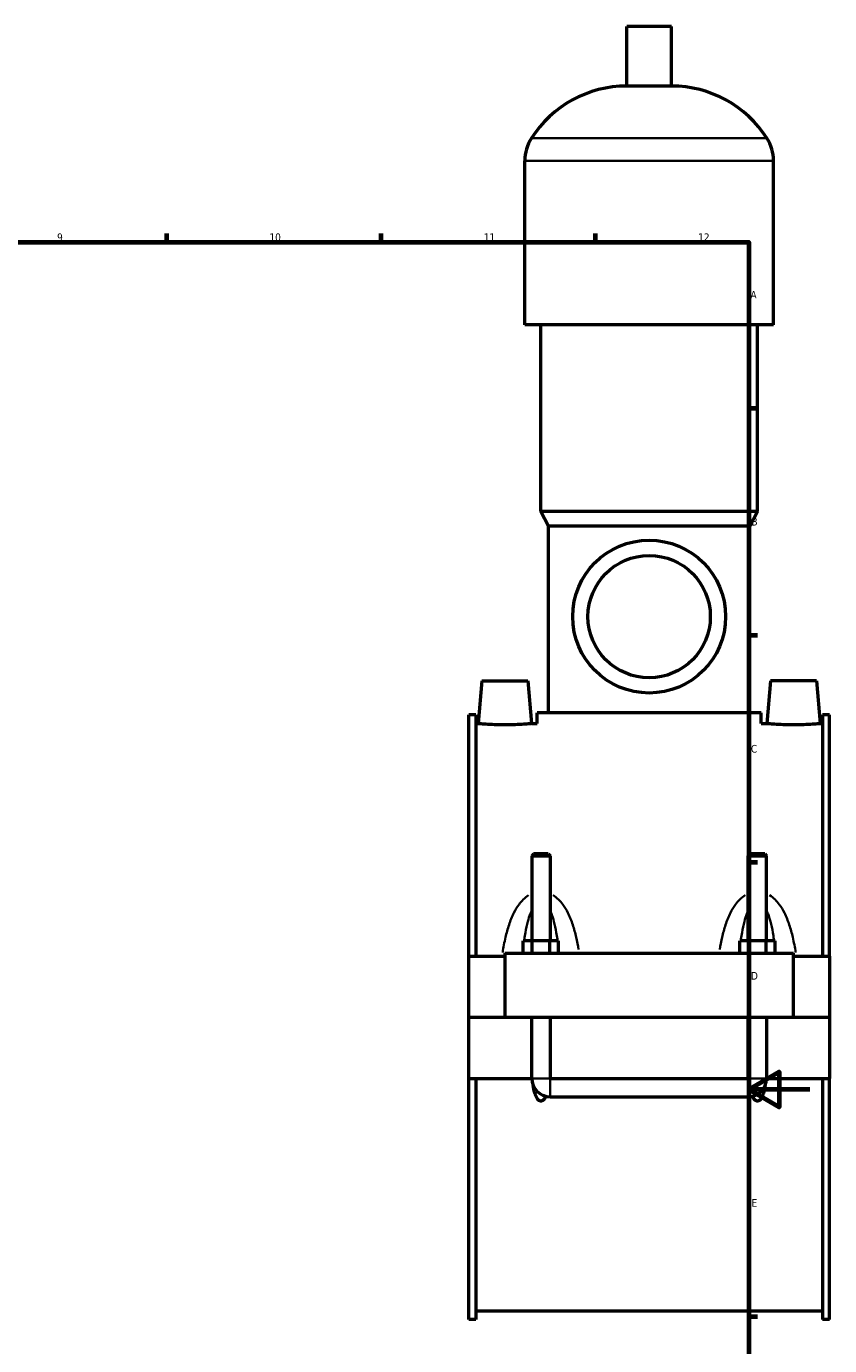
# Model space of a CAD drawing. Header units: millimetres. Extents: x 0 to 974, y -206 to 1211.
# Tile 6 of 8: x 585 to 847, y 213 to 645. Entities that reach past the tile are written whole.
import ezdxf

# ---------------------------------------------------------------- set-up
doc = ezdxf.new("R2010")
doc.units = ezdxf.units.MM
for name, color, linetype, lineweight in [('Border (ISO)', 7, 'Continuous', 70), ('Visible (ISO)', 7, 'Continuous', 50), ('Visible Narrow (ISO)', 7, 'Continuous', 35)]:
    doc.layers.add(name, color=color, linetype=linetype, lineweight=lineweight)
doc.styles.add('Note Text (ISO)', font='tahoma.ttf')

# ---------------------------------------------------------------- blocks, each defined once
blk = doc.blocks.new('Borders Default Border')
at = {"layer": 'Border (ISO)'}
for p, q in [((630.75, 574), (630.75, 576.9)), ((700.83, 574), (700.83, 576.9)), ((770.92, 574), (770.92, 576.9)), ((821, 519.75), (823.9, 519.75)), ((821, 445.5), (823.9, 445.5)), ((821, 371.25), (823.9, 371.25)), ((821, 222.75), (823.9, 222.75))]:
    blk.add_line(p, q, dxfattribs=at)
at = {"layer": 'Border (ISO)', "flags": 128}
for points in [[(20, 20), (20, 574), (821, 574), (821, 20), (20, 20)], [(841, 297), (821, 297), (831, 302.77), (831, 291.23), (821, 297)]]:
    blk.add_lwpolyline(points, dxfattribs=at)
at = {"layer": 'Border (ISO)', "color": 232, "true_color": 0xca0064, "char_height": 2.5, "attachment_point": 7, "style": 'Note Text (ISO)'}
for s, insert in [('9', (594.88, 574.35)), ('10', (664.29, 574.35)), ('11', (734.37, 574.4)), ('12', (804.46, 574.4)), ('A', (821.59, 555.62)), ('B', (821.89, 481.38)), ('C', (821.73, 407.08)), ('D', (821.73, 332.88)), ('E', (821.94, 258.63))]:
    blk.add_mtext(s, dxfattribs=dict(at, insert=insert))

msp = doc.modelspace()

# ---------------------------------------------------------------- linework, layer by layer
at = {"layer": 'Visible (ISO)'}
for p, q in [((795.784, 644.597), (781.144, 644.597)), ((781.144, 625.077), (781.144, 644.597)), ((795.784, 625.077), (795.784, 644.597)), ((795.784, 625.077), (781.144, 625.077)), ((747.797, 546.997), (747.797, 600.677)), ((829.13, 546.997), (829.13, 600.677)), ((829.13, 546.997), (747.797, 546.997)), ((753.084, 485.997), (753.084, 546.997)), ((823.844, 485.997), (823.844, 546.997)), ((823.844, 485.997), (753.084, 485.997)), ((755.524, 481.117), (753.084, 485.997)), ((821.404, 481.117), (823.844, 485.997)), ((821.404, 481.117), (755.524, 481.117)), ((755.524, 420.117), (755.524, 481.117)), ((821.404, 420.117), (821.404, 481.117)), ((733.764, 430.597), (732.539, 416.597)), ((733.764, 430.597), (748.764, 430.597)), ((748.764, 430.597), (749.989, 416.597)), ((828.164, 430.597), (826.939, 416.597)), ((843.164, 430.597), (828.164, 430.597)), ((843.164, 430.597), (844.389, 416.597)), ((729.464, 340.597), (729.464, 419.477)), ((731.824, 419.477), (729.464, 419.477)), ((731.824, 419.477), (731.824, 340.597)), ((825.064, 420.117), (751.864, 420.117)), ((751.864, 416.597), (751.864, 420.117)), ((825.064, 416.597), (825.064, 420.117)), ((845.104, 419.477), (845.104, 340.597)), ((847.464, 419.477), (845.104, 419.477)), ((847.464, 340.597), (847.464, 419.477)), ((731.824, 416.597), (732.539, 416.597)), ((749.989, 416.597), (751.864, 416.597)), ((825.064, 416.597), (826.939, 416.597)), ((844.389, 416.597), (845.104, 416.597)), ((750.664, 373.98), (750.064, 373.38)), ((750.064, 373.38), (756.064, 373.38)), ((750.064, 373.38), (750.064, 345.597)), ((755.464, 373.98), (750.664, 373.98)), ((755.464, 373.98), (756.064, 373.38)), ((756.064, 373.38), (756.064, 345.597)), ((821.464, 373.98), (820.864, 373.38)), ((820.864, 373.38), (826.864, 373.38)), ((820.864, 345.597), (820.864, 373.38)), ((826.264, 373.98), (821.464, 373.98)), ((826.264, 373.98), (826.864, 373.38)), ((826.864, 345.597), (826.864, 373.38)), ((747.29, 341.597), (747.29, 345.597)), ((750.177, 345.597), (747.29, 345.597)), ((750.177, 341.597), (750.177, 345.597)), ((755.95, 345.597), (750.177, 345.597)), ((755.95, 341.597), (755.95, 345.597)), ((758.837, 345.597), (755.95, 345.597)), ((758.837, 341.597), (758.837, 345.597)), ((818.09, 341.597), (818.09, 345.597)), ((820.977, 345.597), (818.09, 345.597)), ((820.977, 341.597), (820.977, 345.597)), ((826.75, 345.597), (820.977, 345.597)), ((826.75, 341.597), (826.75, 345.597)), ((829.637, 345.597), (826.75, 345.597)), ((829.637, 341.597), (829.637, 345.597)), ((741.264, 341.597), (835.664, 341.597)), ((741.264, 341.597), (741.264, 320.647)), ((835.664, 320.647), (835.664, 341.597)), ((729.464, 340.597), (741.264, 340.597)), ((729.464, 320.647), (729.464, 340.597)), ((835.664, 340.597), (847.464, 340.597)), ((847.464, 340.597), (847.464, 320.647)), ((729.464, 320.647), (741.264, 320.647)), ((729.464, 300.597), (729.464, 320.547)), ((750.064, 320.547), (729.464, 320.547)), ((741.264, 320.647), (835.664, 320.647)), ((750.064, 320.647), (750.064, 320.547)), ((750.064, 300.597), (750.064, 320.547)), ((756.064, 320.647), (756.064, 320.547)), ((756.064, 320.547), (756.064, 300.597)), ((820.864, 320.547), (756.064, 320.547)), ((820.864, 320.547), (820.864, 320.647)), ((820.864, 300.597), (820.864, 320.547)), ((826.864, 320.547), (826.864, 320.647)), ((826.864, 320.547), (826.864, 300.597)), ((847.464, 320.547), (826.864, 320.547)), ((835.664, 320.647), (847.464, 320.647)), ((847.464, 320.547), (847.464, 300.597)), ((729.464, 221.717), (729.464, 300.597)), ((729.464, 300.597), (750.064, 300.597)), ((731.824, 300.597), (731.824, 221.717)), ((756.064, 300.597), (820.864, 300.597)), ((826.864, 300.597), (847.464, 300.597)), ((845.104, 300.597), (845.104, 221.717)), ((847.464, 221.717), (847.464, 300.597)), ((756.064, 294.597), (820.864, 294.597)), ((731.824, 224.597), (845.104, 224.597)), ((731.824, 221.717), (729.464, 221.717)), ((847.464, 221.717), (845.104, 221.717))]:
    msp.add_line(p, q, dxfattribs=at)
for radius in [25, 20]:
    msp.add_circle((788.464, 451.597), radius, dxfattribs=at)
for centre, radius, start, end in [((781.144, 588.031), 37.046, 90, 147.38758), ((795.784, 588.031), 37.046, 32.61242, 90), ((761.379, 600.677), 13.582, 147.38758, 180), ((815.549, 600.677), 13.582, 0, 32.61242), ((756.064, 300.597), 6, 180, 270), ((820.864, 300.597), 6, 270, 0)]:
    msp.add_arc(centre, radius, start, end, dxfattribs=at)
for points, knots in [([(749.989, 416.597), (749.989, 416.597), (749.77, 416.576), (748.883, 416.501), (748.214, 416.448), (746.667, 416.347), (745.686, 416.293), (743.534, 416.217), (742.363, 416.196), (740.165, 416.196), (738.994, 416.217), (736.842, 416.293), (735.861, 416.347), (734.314, 416.448), (733.645, 416.501), (732.757, 416.576), (732.539, 416.597), (732.539, 416.597)], [1.3180419, 1.3180419, 1.3180419, 1.3180419, 1.6474005, 1.6474005, 1.9767592, 1.9767592, 2.3064215, 2.3064215, 2.6360837, 2.6360837, 2.965746, 2.965746, 3.2954082, 3.2954082, 3.6247669, 3.6247669, 3.9541256, 3.9541256, 3.9541256, 3.9541256]), ([(844.389, 416.597), (844.389, 416.597), (844.17, 416.576), (843.283, 416.501), (842.614, 416.448), (841.067, 416.347), (840.086, 416.293), (837.934, 416.217), (836.763, 416.196), (835.664, 416.196), (834.565, 416.196), (833.394, 416.217), (831.242, 416.293), (830.261, 416.347), (828.714, 416.448), (828.045, 416.501), (827.157, 416.576), (826.939, 416.597), (826.939, 416.597)], [3.9541256, 3.9541256, 3.9541256, 3.9541256, 4.2834843, 4.2834843, 4.6128429, 4.6128429, 4.9425052, 4.9425052, 5.2721674, 5.2721674, 5.2721674, 5.6018297, 5.6018297, 5.931492, 5.931492, 6.2608506, 6.2608506, 6.5902093, 6.5902093, 6.5902093, 6.5902093]), ([(754.66, 294.763), (754.492, 294.382), (754.293, 294.026), (753.918, 293.584), (753.771, 293.443), (753.522, 293.289), (753.434, 293.247), (753.252, 293.189), (753.158, 293.174), (752.969, 293.174), (752.875, 293.189), (752.693, 293.247), (752.605, 293.289), (752.356, 293.443), (752.21, 293.584), (751.722, 294.158), (751.471, 294.706), (751.054, 295.85), (750.899, 296.449), (750.694, 297.399), (750.619, 297.806), (750.554, 298.22)], [1.53389623, 1.53389623, 1.53389623, 1.53389623, 1.6551086, 1.6551086, 1.71185243, 1.71185243, 1.74022434, 1.74022434, 1.76859626, 1.76859626, 1.79696817, 1.79696817, 1.82534009, 1.82534009, 1.88208392, 1.88208392, 2.05662597, 2.05662597, 2.23116803, 2.23116803, 2.35687599, 2.35687599, 2.35687599, 2.35687599]), ([(826.373, 298.22), (826.308, 297.806), (826.234, 297.399), (826.029, 296.449), (825.873, 295.85), (825.457, 294.706), (825.205, 294.158), (824.718, 293.584), (824.571, 293.443), (824.322, 293.289), (824.234, 293.247), (824.052, 293.189), (823.958, 293.174), (823.769, 293.174), (823.675, 293.189), (823.493, 293.247), (823.405, 293.289), (823.156, 293.443), (823.01, 293.584), (822.635, 294.026), (822.435, 294.382), (822.267, 294.763)], [1.18031652, 1.18031652, 1.18031652, 1.18031652, 1.30602448, 1.30602448, 1.48056654, 1.48056654, 1.6551086, 1.6551086, 1.71185243, 1.71185243, 1.74022434, 1.74022434, 1.76859626, 1.76859626, 1.79696817, 1.79696817, 1.82534009, 1.82534009, 1.88208392, 1.88208392, 2.00329628, 2.00329628, 2.00329628, 2.00329628])]:
    msp.add_open_spline(points, degree=3, knots=knots, dxfattribs=at)
at = {"layer": 'Visible Narrow (ISO)'}
for p, q in [((826.515, 607.997), (750.413, 607.997)), ((828.63, 600.677), (748.298, 600.677)), ((750.101, 300.597), (756.027, 300.597)), ((756.064, 294.634), (756.064, 300.56)), ((820.864, 294.634), (820.864, 300.56)), ((826.827, 300.597), (820.901, 300.597))]:
    msp.add_line(p, q, dxfattribs=at)
for points, knots in [([(749.065, 360.531), (748.412, 360.116), (747.814, 359.618), (746.777, 358.576), (746.328, 358.04), (745.283, 356.616), (744.734, 355.69), (743.617, 353.474), (743.091, 352.158), (742.195, 349.479), (741.823, 348.116), (741.127, 345.114), (740.823, 343.466), (740.57, 341.801)], [-2.8194931, -2.8194931, -2.8194931, -2.8194931, -2.5869841, -2.5869841, -2.3782179, -2.3782179, -2.0594948, -2.0594948, -1.6451547, -1.6451547, -1.2377858, -1.2377858, -0.76204, -0.76204, -0.76204, -0.76204]), ([(765.408, 342.746), (765.186, 344.09), (764.929, 345.42), (764.305, 348.116), (763.932, 349.479), (763.036, 352.158), (762.511, 353.474), (761.393, 355.69), (760.844, 356.616), (759.8, 358.04), (759.35, 358.576), (758.311, 359.62), (757.711, 360.12), (757.045, 360.543), (757.034, 360.55), (757.023, 360.556)], [-5.6359498, -5.6359498, -5.6359498, -5.6359498, -5.2503881, -5.2503881, -4.8430191, -4.8430191, -4.4286791, -4.4286791, -4.109956, -4.109956, -3.9011898, -3.9011898, -3.6677896, -3.6677896, -3.6639342, -3.6639342, -3.6639342, -3.6639342]), ([(819.905, 360.556), (819.894, 360.55), (819.883, 360.543), (819.217, 360.12), (818.616, 359.62), (817.577, 358.576), (817.128, 358.04), (816.083, 356.616), (815.534, 355.69), (814.417, 353.474), (813.891, 352.158), (812.995, 349.479), (812.623, 348.116), (811.998, 345.42), (811.741, 344.09), (811.52, 342.746)], [-2.8242397, -2.8242397, -2.8242397, -2.8242397, -2.8203842, -2.8203842, -2.5869841, -2.5869841, -2.3782179, -2.3782179, -2.0594948, -2.0594948, -1.6451547, -1.6451547, -1.2377858, -1.2377858, -0.8522241, -0.8522241, -0.8522241, -0.8522241]), ([(836.358, 341.801), (836.104, 343.466), (835.8, 345.114), (835.105, 348.116), (834.732, 349.479), (833.836, 352.158), (833.311, 353.474), (832.193, 355.69), (831.644, 356.616), (830.6, 358.04), (830.15, 358.576), (829.113, 359.618), (828.515, 360.116), (827.863, 360.531)], [-5.7261339, -5.7261339, -5.7261339, -5.7261339, -5.2503881, -5.2503881, -4.8430191, -4.8430191, -4.4286791, -4.4286791, -4.109956, -4.109956, -3.9011898, -3.9011898, -3.6686807, -3.6686807, -3.6686807, -3.6686807]), ([(747.679, 346.141), (747.782, 346.866), (747.895, 347.583), (748.238, 349.528), (748.493, 350.735), (749.033, 352.766), (749.299, 353.615), (749.692, 354.629), (749.782, 354.85), (749.877, 355.064)], [1.4088386, 1.4088386, 1.4088386, 1.4088386, 1.6451547, 1.6451547, 2.0594948, 2.0594948, 2.3782179, 2.3782179, 2.4693952, 2.4693952, 2.4693952, 2.4693952]), ([(756.251, 355.064), (756.345, 354.85), (756.436, 354.629), (756.829, 353.615), (757.094, 352.766), (757.635, 350.735), (757.889, 349.528), (758.232, 347.583), (758.345, 346.866), (758.449, 346.141)], [4.0187787, 4.0187787, 4.0187787, 4.0187787, 4.109956, 4.109956, 4.4286791, 4.4286791, 4.8430191, 4.8430191, 5.0793353, 5.0793353, 5.0793353, 5.0793353]), ([(818.479, 346.141), (818.582, 346.866), (818.695, 347.583), (819.038, 349.528), (819.293, 350.735), (819.833, 352.766), (820.099, 353.615), (820.492, 354.629), (820.582, 354.85), (820.677, 355.064)], [1.4088386, 1.4088386, 1.4088386, 1.4088386, 1.6451547, 1.6451547, 2.0594948, 2.0594948, 2.3782179, 2.3782179, 2.4693952, 2.4693952, 2.4693952, 2.4693952]), ([(827.051, 355.064), (827.145, 354.85), (827.236, 354.629), (827.629, 353.615), (827.894, 352.766), (828.435, 350.735), (828.689, 349.528), (829.032, 347.583), (829.145, 346.866), (829.249, 346.141)], [4.0187787, 4.0187787, 4.0187787, 4.0187787, 4.109956, 4.109956, 4.4286791, 4.4286791, 4.8430191, 4.8430191, 5.0793353, 5.0793353, 5.0793353, 5.0793353])]:
    msp.add_open_spline(points, degree=3, knots=knots, dxfattribs=at)
for points in [[(747.16, 341.666), (747.199, 342.082), (747.24, 342.496), (747.283, 342.908)], [(758.844, 342.908), (758.888, 342.496), (758.929, 342.082), (758.968, 341.666)], [(817.96, 341.666), (817.999, 342.082), (818.04, 342.496), (818.083, 342.908)], [(829.644, 342.908), (829.688, 342.496), (829.729, 342.082), (829.768, 341.666)]]:
    msp.add_open_spline(points, degree=3, dxfattribs=at)

# ---------------------------------------------------------------- block references
msp.add_blockref('Borders Default Border', (0, 0))

doc.saveas('drawing.dxf')
